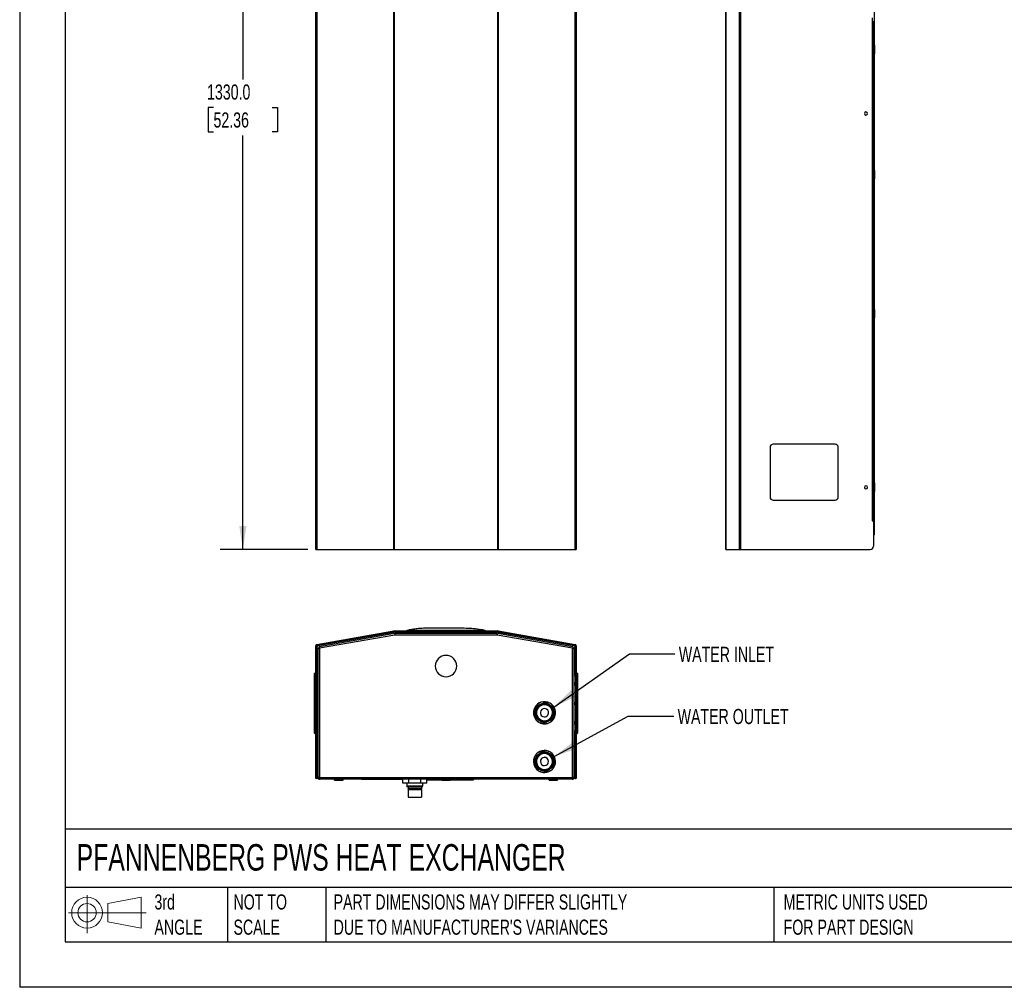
# Model space of a CAD drawing. Header units: millimetres. Extents: x 0 to 3073, y 0 to 2375.
# Tile 1 of 5: x 0 to 1515, y 0 to 1488. Entities that reach past the tile are written whole.
import ezdxf

# ---------------------------------------------------------------- set-up
doc = ezdxf.new("R2010")
doc.units = ezdxf.units.MM
doc.header["$LTSCALE"] = 11
doc.layers.add('DIMENSIONS', color=140, linetype='Continuous', lineweight=25)
doc.layers.add('TEXT', color=140, linetype='Continuous', lineweight=25)
doc.styles.add('SLDTEXTSTYLE0', font='TXT', dxfattribs={"width": 0.7})
doc.dimstyles.new('SLDDIMSTYLE3', dxfattribs={"dimtxt": 23.738086, "dimasz": 36.322, "dimexe": 0, "dimexo": 0.0625, "dimgap": 5.934521, "dimtad": 0, "dimtih": 1, "dimtoh": 1, "dimdec": 1, "dimrnd": 1e-09, "dimzin": 4, "dimdsep": 46, "dimtxsty": 'SLDTEXTSTYLE0', "dimsah": 1, "dimcen": 0.09, "dimadec": 0, "dimazin": 1, "dimtfac": 1, "dimtdec": 1, "dimtofl": 0, "dimtmove": 0, "dimatfit": 3, "dimfxl": 0, "dimfrac": 2, "dimtolj": 1, "dimtzin": 12, "dimarcsym": 0})
doc.dimstyles.new('SLDDIMSTYLE5', dxfattribs={"dimtxt": 0.18, "dimasz": 36.322, "dimexe": 0, "dimexo": 0.0625, "dimgap": 0, "dimtad": 0, "dimtih": 1, "dimtoh": 1, "dimdec": 0, "dimrnd": 1e-09, "dimzin": 0, "dimdsep": 46, "dimtxsty": 'Standard', "dimsah": 1, "dimcen": 0.09, "dimadec": 0, "dimazin": 0, "dimtfac": 36.322, "dimtdec": 0, "dimtofl": 0, "dimtmove": 0, "dimatfit": 3, "dimfxl": 0, "dimfrac": 2, "dimtolj": 1, "dimtzin": 0, "dimarcsym": 0})

# ---------------------------------------------------------------- blocks, each defined once
blk = doc.blocks.new('Block11')
at = {"color": 7, "linetype": 'Continuous', "lineweight": 18}
for p, q in [((28.5, 58.4), (28.5, 0)), ((60.3, 45.8), (111.9, 55.4)), ((60.3, 17.6), (60.3, 45.8)), ((111.9, 55.4), (111.9, 8)), ((0, 31.7), (119.6, 31.7)), ((60.3, 17.6), (111.9, 8))]:
    blk.add_line(p, q, dxfattribs=at)
for radius in [23.7, 14.1]:
    blk.add_circle((28.5, 31.7), radius, dxfattribs=at)
blk = doc.blocks.new('Block12')
at = {"color": 7, "linetype": 'Continuous'}
blk.add_blockref('Block11', (0, 0), dxfattribs=at)
blk = doc.blocks.new('_D_19')
at = {"layer": 'DIMENSIONS'}
for p, q in [((443.1, 2003.3), (308.4, 2003.3)), ((343.4, 2003.3), (343.4, 1396.4)), ((298.2, 1353.4), (290.2, 1353.4)), ((290.2, 1353.4), (290.2, 1315.7)), ((388.5, 1353.4), (396.5, 1353.4)), ((396.5, 1353.4), (396.5, 1315.7)), ((290.2, 1315.7), (298.2, 1315.7)), ((343.4, 673.3), (343.4, 1310.4)), ((396.5, 1315.7), (388.5, 1315.7)), ((443.4, 673.3), (308.4, 673.3))]:
    blk.add_line(p, q, dxfattribs=at)
for points in [[(343.4, 2003.3), (337.8, 1967), (348.9, 1967)], [(343.4, 673.3), (348.9, 709.6), (337.8, 709.6)]]:
    blk.add_solid(points, dxfattribs=at)
at = {"layer": 'DIMENSIONS', "char_height": 23.28, "attachment_point": 1, "style": 'SLDTEXTSTYLE0'}
for s, insert in [('1330.0', (288.3, 1388.7)), ('52.36', (298.2, 1345.7))]:
    blk.add_mtext(s, dxfattribs=dict(at, insert=insert))

msp = doc.modelspace()

# ---------------------------------------------------------------- linework, layer by layer
at = {"color": 7, "linetype": 'Continuous'}
for p in [(0.03, 2374.93), (3073.43, 0.03)]:
    msp.add_line(p, (0.03, 0.03), dxfattribs=at)
for p, q in [((1314.42, 1998.1), (1314.42, 696.18)), ((455.82, 673.29), (455.82, 1983.21)), ((457.41, 1983.19), (457.41, 673.29)), ((575.74, 673.29), (575.74, 1981.37)), ((576.07, 1981.36), (576.07, 673.29)), ((735.85, 673.29), (735.85, 1981.36)), ((736.18, 1981.37), (736.18, 673.29)), ((854.51, 673.29), (854.51, 1983.19)), ((856.1, 1983.21), (856.1, 673.29)), ((1086.42, 673.29), (1086.42, 1981.36)), ((1086.45, 1981.37), (1086.45, 673.29)), ((1107.31, 673.29), (1107.31, 1983.19)), ((1109.21, 1983.21), (1109.21, 673.29)), ((1312.22, 1485.29), (1312.22, 1491.29)), ((1312.22, 718.29), (1312.22, 1485.29)), ((1312.22, 1485.29), (1313.42, 1485.29)), ((1313.42, 718.29), (1313.42, 1485.29)), ((1315.92, 1448.94), (1314.42, 1448.94)), ((1315.92, 1438.73), (1315.92, 1448.94)), ((1315.92, 1438.73), (1314.42, 1438.73)), ((1314.42, 1435.94), (1315.92, 1435.94)), ((1315.92, 1435.94), (1315.92, 1438.73)), ((1315.92, 1256.54), (1314.42, 1256.54)), ((1315.92, 1252.25), (1314.42, 1252.25)), ((1314.42, 1243.54), (1315.92, 1243.54)), ((1315.92, 1252.25), (1315.92, 1256.54)), ((1315.92, 1243.54), (1315.92, 1252.25)), ((1315.92, 1042.54), (1314.42, 1042.54)), ((1315.92, 1036.04), (1314.42, 1036.04)), ((1315.92, 1036.04), (1315.92, 1042.54)), ((1315.92, 1029.54), (1315.92, 1036.04)), ((1314.42, 1029.54), (1315.92, 1029.54)), ((856.1, 835.49), (856.3, 835.49)), ((856.3, 835.49), (856.3, 830.49)), ((1254.42, 835.49), (1159.42, 835.49)), ((856.1, 830.49), (856.3, 830.49)), ((856.3, 830.49), (856.3, 754.49)), ((1154.42, 830.49), (1154.42, 754.49)), ((1259.42, 754.49), (1259.42, 830.49)), ((1315.92, 775.84), (1314.42, 775.84)), ((1315.92, 769.34), (1315.92, 775.84)), ((1315.92, 769.34), (1314.42, 769.34)), ((1314.42, 762.84), (1315.92, 762.84)), ((1315.92, 762.84), (1315.92, 769.34)), ((856.1, 754.49), (856.3, 754.49)), ((856.1, 749.49), (856.3, 749.49)), ((856.3, 754.49), (856.3, 749.49)), ((1159.42, 749.49), (1254.42, 749.49)), ((1312.22, 718.29), (1311.65, 718.29)), ((1311.65, 718.29), (1311.65, 717.72)), ((1311.65, 717.72), (1313.42, 717.72)), ((1312.21, 718.29), (1312.21, 717.72)), ((1313.42, 718.29), (1312.22, 718.29)), ((1313.42, 717.72), (1313.42, 678.29)), ((1313.42, 696.18), (1314.42, 696.18)), ((455.82, 673.29), (457.41, 673.29)), ((457.41, 673.29), (575.74, 673.29)), ((575.74, 673.29), (576.07, 673.29)), ((576.07, 673.29), (735.85, 673.29)), ((735.85, 673.29), (736.18, 673.29)), ((736.18, 673.29), (854.51, 673.29)), ((854.51, 673.29), (856.1, 673.29)), ((1086.42, 673.29), (1086.45, 673.29)), ((1086.45, 673.29), (1107.31, 673.29)), ((1107.31, 673.29), (1109.21, 673.29)), ((1109.21, 673.29), (1308.42, 673.29)), ((457.41, 527.2), (575.74, 548.06)), ((457.61, 526.07), (575.93, 546.94)), ((575.73, 545.97), (458.67, 525.33)), ((575.73, 545.87), (458.67, 525.23)), ((575.73, 545.87), (575.73, 545.97)), ((575.73, 545.67), (575.73, 545.87)), ((575.73, 545.77), (576.07, 545.77)), ((575.73, 545.67), (576.07, 545.67)), ((575.93, 546.94), (575.74, 548.06)), ((576.07, 546.95), (576.07, 548.09)), ((576.07, 548.09), (735.85, 548.09)), ((576.07, 546.95), (735.85, 546.95)), ((577.74, 546.33), (576.07, 546.03)), ((577.74, 546.23), (576.07, 545.93)), ((576.07, 545.93), (576.07, 546.03)), ((576.07, 545.93), (576.07, 545.67)), ((577.74, 546.23), (734.18, 546.23)), ((577.74, 546.23), (577.74, 546.23)), ((595.96, 548.09), (595.96, 549.09)), ((598.13, 549.5), (597.92, 549.35)), ((600.96, 548.09), (600.96, 549.09)), ((710.96, 548.09), (710.96, 549.09)), ((715.96, 548.09), (715.96, 549.09)), ((735.85, 546.03), (734.18, 546.33)), ((734.18, 546.23), (734.18, 546.23)), ((735.85, 545.93), (734.18, 546.23)), ((735.85, 546.95), (735.85, 548.09)), ((735.85, 545.93), (735.85, 546.03)), ((735.85, 545.93), (735.85, 545.67)), ((736.19, 545.77), (735.85, 545.77)), ((736.19, 545.67), (735.85, 545.67)), ((735.98, 546.94), (736.18, 548.06)), ((735.98, 546.94), (854.31, 526.07)), ((736.18, 548.06), (854.51, 527.2)), ((853.25, 525.33), (736.19, 545.97)), ((736.19, 545.87), (736.19, 545.97)), ((736.19, 545.67), (736.19, 545.87)), ((853.25, 525.23), (736.19, 545.87)), ((576.54, 543.98), (460.78, 523.57)), ((577.35, 541.88), (461.17, 521.4)), ((734.57, 541.88), (577.35, 541.88)), ((734.13, 544.09), (577.79, 544.09)), ((850.75, 521.4), (734.57, 541.88)), ((851.14, 523.57), (735.38, 543.98)), ((456.96, 525.3), (455.82, 525.3)), ((455.82, 326.09), (455.82, 525.3)), ((456.96, 326.09), (456.96, 525.3)), ((457.06, 524.46), (457.06, 524.56)), ((458.02, 524.56), (457.06, 524.56)), ((457.06, 524.46), (457.06, 480.09)), ((458.02, 524.46), (457.06, 524.46)), ((457.61, 526.07), (457.41, 527.2)), ((458.02, 524.46), (458.02, 524.56)), ((458.67, 525.23), (458.67, 525.33)), ((458.96, 521.41), (458.96, 323.01)), ((458.96, 521.41), (460.38, 521.41)), ((460.78, 523.57), (461.02, 522.17)), ((461.17, 521.4), (461.17, 322.3)), ((850.75, 322.3), (850.75, 521.4)), ((851.14, 523.57), (850.89, 522.17)), ((852.96, 521.41), (851.54, 521.41)), ((852.96, 323.01), (852.96, 521.41)), ((853.25, 525.23), (853.25, 525.33)), ((853.9, 524.46), (853.9, 524.56)), ((854.86, 524.56), (853.9, 524.56)), ((854.86, 524.46), (853.9, 524.46)), ((854.31, 526.07), (854.51, 527.2)), ((854.86, 524.46), (854.86, 524.56)), ((854.86, 480.09), (854.86, 524.46)), ((854.96, 525.3), (856.1, 525.3)), ((854.96, 525.3), (854.96, 326.09)), ((856.1, 525.3), (856.1, 326.09)), ((453.82, 482.09), (453.82, 482.59)), ((453.82, 391.59), (453.82, 482.09)), ((453.82, 482.09), (454.82, 482.09)), ((454.82, 483.59), (454.82, 482.09)), ((455.82, 483.59), (454.82, 483.59)), ((454.82, 482.09), (454.82, 391.59)), ((455.82, 482.09), (454.82, 482.09)), ((456.96, 480.09), (458.96, 480.09)), ((458.96, 479.09), (456.96, 479.09)), ((852.96, 480.09), (854.96, 480.09)), ((854.96, 479.09), (852.96, 479.09)), ((856.1, 483.59), (857.1, 483.59)), ((856.1, 482.09), (857.1, 482.09)), ((856.1, 480.09), (856.3, 480.09)), ((856.1, 475.09), (856.3, 475.09)), ((856.3, 480.09), (856.3, 475.09)), ((856.3, 475.09), (856.3, 380.09)), ((857.1, 482.09), (857.1, 483.59)), ((857.1, 391.59), (857.1, 482.09)), ((858.1, 482.09), (857.1, 482.09)), ((858.1, 482.59), (858.1, 482.09)), ((858.1, 482.09), (858.1, 391.59)), ((456.96, 468.84), (458.96, 468.84)), ((457.75, 467.84), (456.96, 467.84)), ((456.96, 465.84), (457.75, 465.84)), ((458.96, 464.84), (456.96, 464.84)), ((458.96, 467.84), (457.75, 467.84)), ((457.75, 465.84), (457.75, 467.84)), ((457.75, 465.84), (458.96, 465.84)), ((852.96, 468.84), (854.96, 468.84)), ((854.17, 467.84), (852.96, 467.84)), ((852.96, 465.84), (854.17, 465.84)), ((854.96, 464.84), (852.96, 464.84)), ((854.17, 467.84), (854.17, 465.84)), ((854.96, 467.84), (854.17, 467.84)), ((854.17, 465.84), (854.96, 465.84)), ((456.96, 438.84), (458.96, 438.84)), ((457.75, 437.84), (456.96, 437.84)), ((456.96, 435.84), (457.75, 435.84)), ((458.96, 434.84), (456.96, 434.84)), ((457.75, 435.84), (457.75, 437.84)), ((458.96, 437.84), (457.75, 437.84)), ((457.75, 435.84), (458.96, 435.84)), ((852.96, 438.84), (854.96, 438.84)), ((854.17, 437.84), (852.96, 437.84)), ((852.96, 435.84), (854.17, 435.84)), ((854.96, 434.84), (852.96, 434.84)), ((854.17, 437.84), (854.17, 435.84)), ((854.96, 437.84), (854.17, 437.84)), ((854.17, 435.84), (854.96, 435.84)), ((790.72, 424.09), (790.51, 424.11)), ((793.14, 423.83), (790.72, 424.09)), ((794.14, 423.72), (793.14, 423.83)), ((820.68, 420.89), (821.68, 420.78)), ((821.68, 420.78), (824.1, 420.52)), ((824.1, 420.52), (824.31, 420.5)), ((456.96, 408.84), (458.96, 408.84)), ((457.75, 407.84), (456.96, 407.84)), ((456.96, 405.84), (457.75, 405.84)), ((458.96, 404.84), (456.96, 404.84)), ((456.96, 394.59), (458.96, 394.59)), ((457.75, 405.84), (457.75, 407.84)), ((458.96, 407.84), (457.75, 407.84)), ((457.75, 405.84), (458.96, 405.84)), ((852.96, 408.84), (854.96, 408.84)), ((854.17, 407.84), (852.96, 407.84)), ((852.96, 405.84), (854.17, 405.84)), ((854.96, 404.84), (852.96, 404.84)), ((852.96, 394.59), (854.96, 394.59)), ((854.17, 407.84), (854.17, 405.84)), ((854.96, 407.84), (854.17, 407.84)), ((854.17, 405.84), (854.96, 405.84)), ((453.82, 391.09), (453.82, 391.59)), ((453.82, 391.59), (454.82, 391.59)), ((454.82, 391.59), (454.82, 390.09)), ((455.82, 391.59), (454.82, 391.59)), ((455.82, 390.09), (454.82, 390.09)), ((458.96, 393.59), (456.96, 393.59)), ((457.06, 393.59), (457.06, 343.31)), ((854.96, 393.59), (852.96, 393.59)), ((854.86, 343.31), (854.86, 393.59)), ((856.1, 380.09), (856.3, 380.09)), ((856.3, 391.59), (857.1, 391.59)), ((856.3, 390.09), (857.1, 390.09)), ((856.3, 380.09), (856.3, 375.09)), ((857.1, 390.09), (857.1, 391.59)), ((858.1, 391.59), (857.1, 391.59)), ((858.1, 391.59), (858.1, 391.09)), ((856.1, 375.09), (856.3, 375.09)), ((812.17, 359.77), (812.53, 360.71)), ((812.53, 360.71), (813.4, 362.98)), ((813.4, 362.98), (813.47, 363.18)), ((458.2, 343.31), (457.06, 343.31)), ((457.06, 322.29), (457.06, 343.31)), ((458.2, 322.29), (458.2, 343.31)), ((802.29, 333.9), (801.42, 331.63)), ((802.65, 334.84), (802.29, 333.9)), ((853.72, 343.31), (853.72, 322.29)), ((853.72, 343.31), (854.86, 343.31)), ((854.86, 343.31), (854.86, 322.29)), ((455.82, 326.09), (456.96, 326.09)), ((455.82, 321.09), (455.82, 326.09)), ((456.96, 321.09), (455.82, 321.09)), ((456.96, 326.09), (456.96, 321.09)), ((457.06, 322.29), (458.2, 322.29)), ((457.06, 321.09), (457.06, 320.99)), ((459.44, 320.99), (457.06, 320.99)), ((458.96, 323.01), (458.96, 322.3)), ((458.96, 322.3), (460.38, 322.3)), ((461.17, 322.3), (461.17, 320.09)), ((850.75, 322.3), (461.17, 322.3)), ((850.75, 320.09), (461.17, 320.09)), ((484.46, 318.59), (484.46, 320.09)), ((484.46, 318.59), (497.46, 318.59)), ((497.46, 318.59), (497.46, 320.09)), ((525.82, 319.79), (525.82, 320.09)), ((589.48, 319.79), (525.82, 319.79)), ((526.07, 319.79), (526.07, 319.78)), ((589.48, 319.78), (526.07, 319.78)), ((589.48, 314.09), (589.48, 320.09)), ((598.72, 314.09), (598.72, 320.09)), ((617.2, 314.09), (617.2, 320.09)), ((626.43, 314.09), (626.43, 320.09)), ((626.43, 319.09), (693.23, 319.09)), ((649.46, 318.59), (649.46, 319.09)), ((649.46, 318.59), (662.46, 318.59)), ((662.46, 318.59), (662.46, 319.09)), ((693.23, 320.09), (693.23, 319.09)), ((693.23, 319.09), (698.23, 319.09)), ((698.23, 320.09), (698.23, 319.09)), ((801.42, 331.63), (801.34, 331.42)), ((814.46, 318.59), (814.46, 320.09)), ((814.46, 318.59), (827.46, 318.59)), ((827.46, 318.59), (827.46, 320.09)), ((850.75, 320.09), (850.75, 322.3)), ((852.96, 322.3), (851.54, 322.3)), ((854.86, 320.99), (852.48, 320.99)), ((852.96, 322.3), (852.96, 323.01)), ((854.86, 322.29), (853.72, 322.29)), ((854.86, 320.99), (854.86, 321.09)), ((854.96, 326.09), (856.1, 326.09)), ((854.96, 321.09), (854.96, 326.09)), ((856.1, 321.09), (854.96, 321.09)), ((856.1, 326.09), (856.1, 321.09)), ((598.72, 314.09), (589.48, 314.09)), ((595.46, 314.09), (595.46, 309.74)), ((595.46, 309.74), (620.46, 309.74)), ((596.66, 308.54), (595.46, 309.74)), ((596.66, 308.54), (619.26, 308.54)), ((597.56, 308.54), (597.56, 306.04)), ((597.56, 306.04), (618.36, 306.04)), ((597.56, 303.94), (597.56, 292.64)), ((618.36, 303.94), (597.56, 303.94)), ((617.2, 314.09), (598.72, 314.09)), ((626.43, 314.09), (617.2, 314.09)), ((618.36, 308.54), (618.36, 306.04)), ((618.36, 303.94), (618.36, 292.64)), ((618.46, 305.04), (618.41, 305.04)), ((619.26, 308.54), (620.46, 309.74)), ((620.46, 309.74), (620.46, 314.09)), ((597.56, 292.64), (618.36, 292.64))]:
    msp.add_line(p, q)
for centre, radius, start, end in [((1301.92, 1343.97), 2.4, 0, 180), ((1301.92, 1343.97), 2.4, 180, 0), ((1159.42, 830.49), 5, 90, 180), ((1254.42, 830.49), 5, 0, 90), ((1301.92, 768.97), 2.4, 0, 180), ((1301.92, 768.97), 2.4, 180, 0), ((1159.42, 754.49), 5, 180, 270), ((1254.42, 754.49), 5, 270, 0), ((1312.21, 696.18), 2.21, 303.19364, 0), ((1308.42, 678.29), 5, 270, 360), ((576.07, 546.16), 1.93, 90, 100), ((576.07, 546.16), 0.787, 90, 100), ((735.85, 546.16), 1.93, 80, 90), ((735.85, 546.16), 0.787, 80, 90), ((457.75, 525.3), 1.93, 100, 180), ((457.75, 525.3), 0.787, 100, 180), ((458.81, 524.56), 0.785, 99.90655, 179.9157), ((458.81, 524.46), 0.785, 99.90655, 179.9157), ((853.11, 524.56), 0.785, 0.0843, 80.09345), ((853.11, 524.46), 0.785, 0.0843, 80.09345), ((854.17, 525.3), 0.787, 0, 80), ((854.17, 525.3), 1.93, 0, 80), ((655.96, 494.09), 16.51, 90, 270), ((655.96, 494.09), 16.51, 270, 90), ((454.82, 482.59), 1, 90, 180), ((857.1, 482.59), 1, 0, 90), ((807.41, 422.3), 17, 353.90112, 173.90112), ((807.41, 422.3), 16.78, 353.90112, 173.90112), ((807.41, 422.3), 15, 130.83005, 156.97219), ((807.41, 422.3), 13.34, 353.90112, 173.90112), ((807.41, 422.3), 12.6, 353.90112, 173.90112), ((807.41, 422.3), 12.5, 353.90112, 173.90112), ((807.41, 422.3), 12.25, 353.90112, 173.90112), ((807.41, 422.3), 6.35, 353.90112, 173.90112), ((807.41, 422.3), 15, 70.83005, 96.97219), ((807.41, 422.3), 15, 10.83005, 36.97219), ((807.41, 422.3), 17, 173.90112, 353.90112), ((807.41, 422.3), 16.78, 173.90112, 353.90112), ((807.41, 422.3), 15, 190.83005, 216.97219), ((807.41, 422.3), 13.34, 173.90112, 353.90112), ((807.41, 422.3), 12.6, 173.90112, 353.90112), ((807.41, 422.3), 12.5, 173.90112, 353.90112), ((807.41, 422.3), 12.25, 173.90112, 353.90112), ((807.41, 422.3), 6.35, 173.90112, 353.90112), ((807.41, 422.3), 15, 310.83005, 336.97219), ((807.41, 422.3), 15, 250.83005, 276.97219), ((454.82, 391.09), 1, 180, 270), ((857.1, 391.09), 1, 270, 0), ((807.41, 347.3), 17, 69.09894, 249.09894), ((807.41, 347.3), 16.78, 69.09894, 249.09894), ((807.41, 347.3), 15, 146.02787, 172.17001), ((807.41, 347.3), 13.34, 69.09894, 249.09894), ((807.41, 347.3), 12.6, 69.09894, 249.09894), ((807.41, 347.3), 12.5, 69.09894, 249.09894), ((807.41, 347.3), 12.25, 69.09894, 249.09894), ((807.41, 347.3), 6.35, 69.09894, 249.09894), ((807.41, 347.3), 17, 249.09894, 69.09894), ((807.41, 347.3), 16.78, 249.09894, 69.09894), ((807.41, 347.3), 15, 86.02787, 112.17001), ((807.41, 347.3), 13.34, 249.09894, 69.09894), ((807.41, 347.3), 12.6, 249.09894, 69.09894), ((807.41, 347.3), 12.5, 249.09894, 69.09894), ((807.41, 347.3), 12.25, 249.09894, 69.09894), ((807.41, 347.3), 6.35, 249.09894, 69.09894), ((807.41, 347.3), 15, 26.02787, 52.17001), ((458.99, 343.31), 1.93, 90, 180), ((458.99, 343.31), 0.787, 92.21263, 180), ((807.41, 347.3), 15, 206.02787, 232.17001), ((807.41, 347.3), 15, 266.02787, 292.17001), ((807.41, 347.3), 15, 326.02787, 352.17001), ((852.93, 343.31), 1.93, 0, 90), ((852.93, 343.31), 0.787, 0, 87.78737), ((457.01, 322.29), 0.05, 180, 0), ((457.01, 322.29), 1.19, 267.59796, 0), ((854.91, 322.29), 1.19, 180, 272.40204), ((854.91, 322.29), 0.05, 180, 0)]:
    msp.add_arc(centre, radius, start, end)
for points, knots in [([(1314.42, 696.18), (1314.38, 696.24), (1314.31, 696.36), (1313.91, 696.5), (1313.54, 696.59), (1313.42, 696.62)], [0, 0, 0, 0, 0.4012741, 0.8025482, 1, 1, 1, 1]), ([(577.74, 546.23), (577.7, 546.32), (577.66, 546.41), (577.58, 546.59), (577.54, 546.67), (577.47, 546.81), (577.45, 546.87), (577.41, 546.94), (577.4, 546.95), (577.4, 546.95)], [0, 0, 0, 0, 0.25, 0.25, 0.5, 0.5, 0.75, 0.75, 1, 1, 1, 1]), ([(595.96, 549.09), (595.96, 549.1), (595.96, 549.09), (595.96, 549.09), (595.96, 549.09), (595.96, 549.09), (595.96, 549.09), (595.96, 549.09), (595.96, 549.09), (595.96, 549.09), (595.96, 549.09), (595.96, 549.09)], [0, 0, 0, 0, 0.0625, 0.0625, 0.125, 0.125, 0.25, 0.25, 0.5, 0.5, 1, 1, 1, 1]), ([(595.96, 549.09), (595.96, 549.09), (595.96, 549.09), (595.98, 549.09), (596, 549.09), (596.03, 549.09), (596.08, 549.09), (596.13, 549.09), (596.19, 549.09), (596.26, 549.09), (596.43, 549.09), (596.77, 549.09), (597.4, 549.09), (598.16, 549.09), (598.9, 549.09), (599.54, 549.09), (600.02, 549.09), (600.5, 549.09), (600.81, 549.09), (600.96, 549.09)], [0, 0, 0, 0, 0.0279534, 0.0557637, 0.0834795, 0.1111473, 0.1388114, 0.1665128, 0.194289, 0.2221738, 0.250207, 0.3746119, 0.5000213, 0.6243237, 0.7497842, 0.8178199, 0.8816292, 0.9420964, 1, 1, 1, 1]), ([(712.77, 549.63), (709.01, 550.19), (701.39, 551.32), (689.72, 552.1), (677.79, 552.31), (665.94, 552.29), (655.84, 552.33), (647.63, 552.41), (641.18, 552.47), (635.03, 552.5), (628.94, 552.46), (622.53, 552.29), (615.44, 551.87), (607.53, 551.07), (602.04, 550.16), (599.15, 549.68)], [0, 0, 0, 0, 0.10011, 0.2025675, 0.3077612, 0.4141412, 0.5144911, 0.5737535, 0.6303536, 0.6842843, 0.7356788, 0.7907667, 0.8530146, 0.9226422, 1, 1, 1, 1]), ([(600.96, 549.09), (601.25, 549.09), (601.53, 549.09), (602.1, 549.09), (602.39, 549.09), (603.25, 549.09), (603.82, 549.09), (605.54, 549.09), (606.69, 549.09), (608.98, 549.09), (610.13, 549.09), (612.42, 549.09), (613.56, 549.09), (615.85, 549.09), (617, 549.09), (619.29, 549.09), (620.44, 549.09), (623.88, 549.09), (626.17, 549.09), (633.04, 549.09), (637.63, 549.09), (646.79, 549.09), (651.38, 549.09), (665.13, 549.09), (674.29, 549.09), (688.04, 549.09), (692.63, 549.09), (699.5, 549.09), (701.79, 549.09), (705.23, 549.09), (706.38, 549.09), (708.09, 549.09), (708.67, 549.09), (709.53, 549.09), (709.81, 549.09), (710.39, 549.09), (710.67, 549.1), (710.96, 549.09)], [0, 0, 0, 0, 0.0078125, 0.0078125, 0.015625, 0.015625, 0.03125, 0.03125, 0.0625, 0.0625, 0.09375, 0.09375, 0.125, 0.125, 0.15625, 0.15625, 0.1875, 0.1875, 0.25, 0.25, 0.375, 0.375, 0.5, 0.5, 0.75, 0.75, 0.875, 0.875, 0.9375, 0.9375, 0.96875, 0.96875, 0.984375, 0.984375, 0.9921875, 0.9921875, 1, 1, 1, 1]), ([(710.96, 549.09), (711.03, 549.09), (711.18, 549.09), (711.39, 549.09), (711.61, 549.09), (711.82, 549.09), (712.03, 549.09), (712.24, 549.09), (712.46, 549.09), (712.67, 549.09), (713.11, 549.09), (713.76, 549.1), (714.52, 549.09), (715.14, 549.09), (715.52, 549.09), (715.72, 549.09), (715.83, 549.09), (715.9, 549.09), (715.95, 549.09), (715.96, 549.09), (715.96, 549.09)], [0, 0, 0, 0, 0.0275989, 0.0551224, 0.0826202, 0.1101448, 0.1377519, 0.1655002, 0.1934492, 0.2216573, 0.2501842, 0.3753334, 0.5000192, 0.6248375, 0.7498436, 0.800134, 0.8500046, 0.8997499, 0.9496561, 1, 1, 1, 1]), ([(713.53, 549.1), (713.5, 549.19), (713.43, 549.38), (713.27, 549.45), (713.15, 549.53), (713.07, 549.58)], [0, 0, 0, 0, 0.2021226, 0.464815, 1, 1, 1, 1]), ([(715.96, 549.09), (715.96, 549.09), (715.96, 549.09), (715.96, 549.09), (715.96, 549.09), (715.96, 549.09), (715.96, 549.09), (715.96, 549.09), (715.96, 549.1), (715.96, 549.09)], [0, 0, 0, 0, 0.5, 0.5, 0.75, 0.75, 0.875, 0.875, 1, 1, 1, 1]), ([(734.52, 546.95), (734.52, 546.95), (734.51, 546.94), (734.47, 546.87), (734.44, 546.81), (734.38, 546.67), (734.34, 546.59), (734.26, 546.41), (734.22, 546.32), (734.18, 546.23)], [0, 0, 0, 0, 0.25, 0.25, 0.5, 0.5, 0.75, 0.75, 1, 1, 1, 1]), ([(576.54, 543.98), (576.58, 543.99), (576.62, 543.94), (576.73, 543.74), (576.8, 543.58), (576.94, 543.19), (577.02, 542.95), (577.18, 542.44), (577.27, 542.16), (577.35, 541.88)], [0, 0, 0, 0, 0.25, 0.25, 0.5, 0.5, 0.75, 0.75, 1, 1, 1, 1]), ([(577.35, 541.88), (577.39, 542.17), (577.42, 542.46), (577.5, 543), (577.53, 543.24), (577.61, 543.65), (577.64, 543.81), (577.71, 544.04), (577.75, 544.09), (577.79, 544.09)], [0, 0, 0, 0, 0.25, 0.25, 0.5, 0.5, 0.75, 0.75, 1, 1, 1, 1]), ([(734.13, 544.09), (734.17, 544.09), (734.2, 544.04), (734.28, 543.81), (734.31, 543.65), (734.39, 543.24), (734.42, 543), (734.49, 542.46), (734.53, 542.17), (734.57, 541.88)], [0, 0, 0, 0, 0.25, 0.25, 0.5, 0.5, 0.75, 0.75, 1, 1, 1, 1]), ([(734.57, 541.88), (734.65, 542.16), (734.74, 542.44), (734.9, 542.95), (734.98, 543.19), (735.12, 543.58), (735.19, 543.74), (735.29, 543.94), (735.34, 543.99), (735.38, 543.98)], [0, 0, 0, 0, 0.25, 0.25, 0.5, 0.5, 0.75, 0.75, 1, 1, 1, 1]), ([(458.96, 521.41), (458.96, 521.4), (459.02, 521.4), (459.24, 521.4), (459.4, 521.4), (459.81, 521.4), (460.06, 521.4), (460.59, 521.4), (460.88, 521.4), (461.17, 521.4)], [0, 0, 0, 0, 0.25, 0.25, 0.5, 0.5, 0.75, 0.75, 1, 1, 1, 1]), ([(461.17, 521.4), (461.12, 521.68), (461.07, 521.97), (460.97, 522.49), (460.93, 522.73), (460.86, 523.14), (460.83, 523.3), (460.79, 523.52), (460.78, 523.57), (460.78, 523.57)], [0, 0, 0, 0, 0.25, 0.25, 0.5, 0.5, 0.75, 0.75, 1, 1, 1, 1]), ([(851.14, 523.57), (851.14, 523.57), (851.13, 523.52), (851.09, 523.3), (851.06, 523.14), (850.99, 522.73), (850.95, 522.49), (850.85, 521.97), (850.8, 521.68), (850.75, 521.4)], [0, 0, 0, 0, 0.25, 0.25, 0.5, 0.5, 0.75, 0.75, 1, 1, 1, 1]), ([(850.75, 521.4), (851.04, 521.4), (851.33, 521.4), (851.86, 521.4), (852.11, 521.4), (852.52, 521.4), (852.68, 521.4), (852.9, 521.4), (852.96, 521.4), (852.96, 521.41)], [0, 0, 0, 0, 0.25, 0.25, 0.5, 0.5, 0.75, 0.75, 1, 1, 1, 1]), ([(793.14, 423.83), (793.15, 423.95), (793.18, 424.19), (793.22, 424.56), (793.26, 424.92), (793.3, 425.29), (793.34, 425.65), (793.39, 426.13), (793.45, 426.73), (793.53, 427.45), (793.58, 427.93), (793.6, 428.17)], [0, 0, 0, 0, 0.0824064, 0.1650336, 0.2479349, 0.3311631, 0.4147702, 0.4988075, 0.6624367, 0.8293916, 1, 1, 1, 1]), ([(797.6, 433.65), (797.73, 433.71), (797.97, 433.82), (798.34, 433.98), (798.71, 434.14), (799.07, 434.31), (799.44, 434.47), (799.8, 434.63), (800.16, 434.79), (800.52, 434.95), (800.88, 435.11), (801.24, 435.26), (801.69, 435.47), (802.25, 435.71), (802.91, 436.01), (803.57, 436.3), (804.24, 436.6), (804.92, 436.89), (805.36, 437.09), (805.59, 437.19)], [0, 0, 0, 0, 0.0474428, 0.094401, 0.1409018, 0.1869732, 0.2326441, 0.2779441, 0.3229035, 0.3675534, 0.4119254, 0.4560518, 0.4999654, 0.5806283, 0.6621048, 0.7445933, 0.8282849, 0.9133624, 1, 1, 1, 1]), ([(812.33, 436.47), (812.44, 436.39), (812.66, 436.23), (812.99, 436), (813.31, 435.76), (813.63, 435.52), (813.96, 435.29), (814.28, 435.05), (814.6, 434.82), (814.92, 434.59), (815.23, 434.36), (815.55, 434.13), (815.95, 433.83), (816.44, 433.48), (817.03, 433.05), (817.61, 432.62), (818.2, 432.19), (818.8, 431.76), (819.19, 431.47), (819.39, 431.32)], [0, 0, 0, 0, 0.0474428, 0.094401, 0.1409018, 0.1869732, 0.2326441, 0.2779441, 0.3229035, 0.3675534, 0.4119254, 0.4560518, 0.4999654, 0.5806283, 0.6621048, 0.7445933, 0.8282849, 0.9133624, 1, 1, 1, 1]), ([(822.14, 425.12), (822.13, 425), (822.1, 424.76), (822.06, 424.4), (822.03, 424.04), (821.99, 423.68), (821.95, 423.32), (821.9, 422.84), (821.83, 422.24), (821.76, 421.51), (821.7, 421.02), (821.68, 420.78)], [0, 0, 0, 0, 0.0857495, 0.170561, 0.2544736, 0.3375275, 0.4197644, 0.5012271, 0.668807, 0.8349248, 1, 1, 1, 1]), ([(792.68, 419.48), (792.69, 419.61), (792.71, 419.84), (792.75, 420.2), (792.79, 420.56), (792.83, 420.92), (792.87, 421.27), (792.92, 421.75), (792.98, 422.36), (793.06, 423.1), (793.11, 423.58), (793.14, 423.83)], [0, 0, 0, 0, 0.0852656, 0.1696027, 0.2530497, 0.3356462, 0.4174331, 0.4984523, 0.6669799, 0.8340204, 1, 1, 1, 1]), ([(802.48, 408.14), (802.37, 408.21), (802.16, 408.37), (801.83, 408.61), (801.51, 408.85), (801.18, 409.08), (800.86, 409.32), (800.54, 409.55), (800.22, 409.79), (799.9, 410.02), (799.59, 410.25), (799.27, 410.48), (798.87, 410.77), (798.38, 411.13), (797.79, 411.56), (797.21, 411.98), (796.62, 412.41), (796.02, 412.85), (795.62, 413.14), (795.43, 413.28)], [0, 0, 0, 0, 0.0474428, 0.094401, 0.1409018, 0.1869732, 0.2326441, 0.2779441, 0.3229035, 0.3675534, 0.4119254, 0.4560518, 0.4999654, 0.5806283, 0.6621048, 0.7445933, 0.8282849, 0.9133624, 1, 1, 1, 1]), ([(817.22, 410.95), (817.09, 410.9), (816.85, 410.79), (816.48, 410.63), (816.11, 410.46), (815.75, 410.3), (815.38, 410.14), (815.02, 409.98), (814.66, 409.82), (814.3, 409.66), (813.94, 409.5), (813.58, 409.34), (813.12, 409.14), (812.57, 408.89), (811.91, 408.6), (811.24, 408.31), (810.58, 408.01), (809.9, 407.71), (809.46, 407.51), (809.23, 407.41)], [0, 0, 0, 0, 0.04744282, 0.094401, 0.14090178, 0.1869732, 0.23264411, 0.27794411, 0.32290353, 0.3675534, 0.4119254, 0.45605181, 0.49996545, 0.58062825, 0.6621048, 0.74459332, 0.82828486, 0.91336237, 1, 1, 1, 1]), ([(821.68, 420.78), (821.66, 420.66), (821.64, 420.41), (821.6, 420.05), (821.56, 419.68), (821.52, 419.31), (821.48, 418.95), (821.43, 418.46), (821.37, 417.87), (821.29, 417.15), (821.24, 416.68), (821.21, 416.44)], [0, 0, 0, 0, 0.08285674, 0.16593803, 0.24929799, 0.33299018, 0.41706755, 0.5015823, 0.66431811, 0.83034996, 1, 1, 1, 1]), ([(793.93, 340.72), (793.91, 340.85), (793.87, 341.12), (793.8, 341.52), (793.74, 341.91), (793.68, 342.31), (793.61, 342.7), (793.55, 343.1), (793.49, 343.49), (793.43, 343.88), (793.36, 344.26), (793.3, 344.65), (793.22, 345.14), (793.13, 345.74), (793.01, 346.45), (792.9, 347.17), (792.78, 347.89), (792.67, 348.62), (792.59, 349.1), (792.55, 349.35)], [0, 0, 0, 0, 0.0474428, 0.094401, 0.1409018, 0.1869732, 0.2326441, 0.2779441, 0.3229035, 0.3675534, 0.4119254, 0.4560518, 0.4999654, 0.5806283, 0.6621048, 0.7445933, 0.8282849, 0.9133624, 1, 1, 1, 1]), ([(794.97, 355.69), (795.07, 355.77), (795.28, 355.94), (795.6, 356.19), (795.91, 356.45), (796.22, 356.7), (796.53, 356.95), (796.84, 357.2), (797.14, 357.45), (797.45, 357.7), (797.75, 357.95), (798.06, 358.19), (798.44, 358.51), (798.92, 358.89), (799.47, 359.35), (800.04, 359.8), (800.61, 360.27), (801.18, 360.73), (801.56, 361.04), (801.75, 361.19)], [0, 0, 0, 0, 0.0474428, 0.094401, 0.1409018, 0.1869732, 0.2326441, 0.2779441, 0.3229035, 0.3675534, 0.4119254, 0.4560518, 0.4999654, 0.5806283, 0.6621048, 0.7445933, 0.8282849, 0.9133624, 1, 1, 1, 1]), ([(808.45, 362.27), (808.56, 362.22), (808.79, 362.14), (809.13, 362.01), (809.47, 361.88), (809.8, 361.75), (810.14, 361.62), (810.59, 361.45), (811.16, 361.23), (811.84, 360.97), (812.3, 360.8), (812.53, 360.71)], [0, 0, 0, 0, 0.0857495, 0.17056102, 0.25447359, 0.33752754, 0.41976443, 0.50122709, 0.66880695, 0.83492475, 1, 1, 1, 1]), ([(812.53, 360.71), (812.64, 360.67), (812.87, 360.58), (813.22, 360.45), (813.56, 360.32), (813.91, 360.18), (814.25, 360.05), (814.7, 359.88), (815.27, 359.66), (815.94, 359.41), (816.38, 359.24), (816.61, 359.15)], [0, 0, 0, 0, 0.0828567, 0.165938, 0.249298, 0.3329902, 0.4170675, 0.5015823, 0.6643181, 0.83035, 1, 1, 1, 1]), ([(820.89, 353.89), (820.91, 353.75), (820.95, 353.49), (821.02, 353.09), (821.08, 352.69), (821.14, 352.3), (821.21, 351.9), (821.27, 351.51), (821.33, 351.12), (821.39, 350.73), (821.46, 350.34), (821.52, 349.96), (821.6, 349.47), (821.69, 348.86), (821.81, 348.15), (821.92, 347.44), (822.04, 346.71), (822.15, 345.99), (822.23, 345.5), (822.27, 345.26)], [0, 0, 0, 0, 0.04744282, 0.094401, 0.14090178, 0.1869732, 0.23264411, 0.27794411, 0.32290353, 0.3675534, 0.4119254, 0.45605181, 0.49996545, 0.58062825, 0.6621048, 0.74459332, 0.82828486, 0.91336237, 1, 1, 1, 1]), ([(802.29, 333.9), (802.18, 333.94), (801.95, 334.03), (801.61, 334.16), (801.26, 334.29), (800.92, 334.42), (800.58, 334.55), (800.12, 334.72), (799.56, 334.94), (798.88, 335.2), (798.44, 335.37), (798.21, 335.46)], [0, 0, 0, 0, 0.0824064, 0.1650336, 0.2479349, 0.3311631, 0.4147702, 0.4988075, 0.6624367, 0.8293916, 1, 1, 1, 1]), ([(806.37, 332.34), (806.26, 332.38), (806.03, 332.47), (805.69, 332.6), (805.36, 332.73), (805.02, 332.85), (804.69, 332.98), (804.24, 333.15), (803.67, 333.37), (802.98, 333.63), (802.52, 333.81), (802.29, 333.9)], [0, 0, 0, 0, 0.0852656, 0.1696027, 0.2530497, 0.3356462, 0.4174331, 0.4984523, 0.6669799, 0.8340204, 1, 1, 1, 1]), ([(819.85, 338.92), (819.74, 338.84), (819.54, 338.67), (819.22, 338.41), (818.91, 338.16), (818.6, 337.91), (818.29, 337.66), (817.98, 337.4), (817.68, 337.16), (817.37, 336.91), (817.07, 336.66), (816.76, 336.41), (816.38, 336.1), (815.9, 335.71), (815.34, 335.26), (814.78, 334.8), (814.21, 334.34), (813.64, 333.88), (813.26, 333.57), (813.07, 333.41)], [0, 0, 0, 0, 0.04744282, 0.094401, 0.14090178, 0.1869732, 0.23264411, 0.27794411, 0.32290353, 0.3675534, 0.4119254, 0.45605181, 0.49996545, 0.58062825, 0.6621048, 0.74459332, 0.82828486, 0.91336237, 1, 1, 1, 1]), ([(461.17, 322.3), (460.88, 322.36), (460.59, 322.42), (460.06, 322.54), (459.81, 322.6), (459.4, 322.72), (459.24, 322.77), (459.02, 322.89), (458.96, 322.95), (458.96, 323.01)], [0, 0, 0, 0, 0.25, 0.25, 0.5, 0.5, 0.75, 0.75, 1, 1, 1, 1]), ([(458.96, 322.3), (458.96, 322.01), (459.02, 321.73), (459.24, 321.19), (459.4, 320.95), (459.81, 320.54), (460.06, 320.37), (460.59, 320.15), (460.88, 320.09), (461.17, 320.09)], [0, 0, 0, 0, 0.25, 0.25, 0.5, 0.5, 0.75, 0.75, 1, 1, 1, 1]), ([(460.38, 322.3), (460.38, 322.1), (460.47, 321.89), (460.76, 321.6), (460.96, 321.52), (461.17, 321.52)], [0, 0, 0, 0, 0.5, 0.5, 1, 1, 1, 1]), ([(852.96, 323.01), (852.96, 322.95), (852.9, 322.89), (852.68, 322.77), (852.52, 322.72), (852.11, 322.6), (851.86, 322.54), (851.33, 322.42), (851.04, 322.36), (850.75, 322.3)], [0, 0, 0, 0, 0.25, 0.25, 0.5, 0.5, 0.75, 0.75, 1, 1, 1, 1]), ([(850.75, 320.09), (851.04, 320.09), (851.33, 320.15), (851.86, 320.37), (852.11, 320.54), (852.52, 320.95), (852.68, 321.19), (852.9, 321.73), (852.96, 322.01), (852.96, 322.3)], [0, 0, 0, 0, 0.25, 0.25, 0.5, 0.5, 0.75, 0.75, 1, 1, 1, 1]), ([(850.75, 321.52), (850.96, 321.52), (851.16, 321.6), (851.45, 321.89), (851.54, 322.1), (851.54, 322.3)], [0, 0, 0, 0, 0.5, 0.5, 1, 1, 1, 1]), ([(597.41, 305.04), (597.42, 304.91), (597.44, 304.71), (597.55, 304.48), (597.65, 304.34), (597.75, 304.24), (597.89, 304.13), (598.27, 303.97), (598.49, 304), (598.67, 304.02)], [0, 0, 0, 0, 0.1112784, 0.16527747, 0.21617405, 0.26588739, 0.3166558, 0.42704431, 1, 1, 1, 1]), ([(598.15, 306.05), (598.05, 306.01), (597.85, 305.93), (597.62, 305.68), (597.47, 305.38), (597.45, 305.15), (597.44, 305.04)], [0, 0, 0, 0, 0.2357485, 0.4911819, 0.7522435, 1, 1, 1, 1]), ([(618.41, 305.04), (618.4, 305.04), (618.36, 305.04), (617.71, 305.04), (616.49, 305.04), (614.79, 305.04), (612.76, 305.04), (610.48, 305.04), (608.06, 305.04), (605.6, 305.04), (603.24, 305.04), (601.16, 305.04), (599.44, 305.04), (598.22, 305.04), (597.51, 305.04), (597.47, 305.04), (597.45, 305.04)], [0, 0, 0, 0, 0.0336403, 0.1097814, 0.1857936, 0.2613648, 0.3358973, 0.4098075, 0.484844, 0.5609661, 0.6375538, 0.7142552, 0.7905328, 0.8656943, 0.9400725, 1, 1, 1, 1]), ([(617.46, 304.02), (617.37, 304.02), (617.16, 304.02), (615.78, 304.02), (613.65, 304.02), (610.97, 304.02), (608.01, 304.02), (605.01, 304.02), (602.29, 304.02), (600.14, 304.02), (598.73, 304.02), (598.51, 304.02), (598.41, 304.02)], [0, 0, 0, 0, 0.0758863, 0.1810415, 0.2856766, 0.3892726, 0.4934617, 0.5987322, 0.7043875, 0.8098079, 0.9141208, 1, 1, 1, 1]), ([(617.22, 304.02), (617.33, 304), (617.45, 303.98), (617.86, 304.05), (618.03, 304.14), (618.18, 304.24), (618.31, 304.39), (618.42, 304.59), (618.49, 304.81), (618.5, 304.97), (618.51, 305.04)], [0, 0, 0, 0, 0.57548042, 0.67435107, 0.71978743, 0.76718632, 0.82014766, 0.87870209, 0.94001165, 1, 1, 1, 1]), ([(618.48, 305.04), (618.47, 305.15), (618.45, 305.38), (618.3, 305.68), (618.07, 305.93), (617.87, 306.01), (617.77, 306.05)], [0, 0, 0, 0, 0.2477498, 0.5089234, 0.7644162, 1, 1, 1, 1])]:
    msp.add_open_spline(points, degree=3, knots=knots)
at = {"layer": 'TEXT'}
for p, q in [((69.85, 2305.05), (69.85, 69.85)), ((3003.55, 243.39), (69.85, 243.39)), ((3003.55, 153.67), (69.85, 153.67)), ((319.49, 153.67), (319.49, 69.85)), ((471.21, 153.67), (471.21, 69.85)), ((1160.33, 153.67), (1160.33, 69.85)), ((69.85, 69.85), (3003.55, 69.85))]:
    msp.add_line(p, q, dxfattribs=at)

# ---------------------------------------------------------------- block references
msp.add_blockref('Block12', (75.22, 83.09), dxfattribs=at)

# ---------------------------------------------------------------- texts
at = {"layer": 'DIMENSIONS', "char_height": 23.2833, "attachment_point": 1, "style": 'SLDTEXTSTYLE0'}
for s, insert in [('WATER INLET', (1014.09, 523.79)), ('WATER OUTLET', (1012.32, 428.19))]:
    msp.add_mtext(s, dxfattribs=dict(at, insert=insert))
at = {"layer": 'TEXT', "attachment_point": 1, "style": 'SLDTEXTSTYLE0'}
for s, insert, char_height in [('PFANNENBERG PWS HEAT EXCHANGER', (87.62, 220.26), 40.7458), ('3rd^JANGLE', (207.35, 142.96), 23.283), ('NOT TO^JSCALE', (328.97, 142.96), 23.2833), ("PART DIMENSIONS MAY DIFFER SLIGHTLY ^JDUE TO MANUFACTURER'S VARIANCES", (483.04, 142.96), 23.2833), ('METRIC UNITS USED ^JFOR PART DESIGN', (1175.39, 142.96), 23.2833)]:
    msp.add_mtext(s, dxfattribs=dict(at, insert=insert, char_height=char_height))

# ---------------------------------------------------------------- dimensions: what is measured, and where the dimension line sits
at = {"layer": 'DIMENSIONS'}
dim = msp.add_linear_dim(base=(343.35, 2003.29), p1=(457.41, 673.29), p2=(457.06, 2003.29), angle=90, dimstyle='SLDDIMSTYLE3', dxfattribs=at)
dim.commit()
dim.dimension.update_dxf_attribs({"geometry": '_D_19', "text_midpoint": (343.35, 1353.39), "dimtype": 160})

# ---------------------------------------------------------------- leaders
for points in [[(821.72, 431.06), (938.21, 512.71), (1008.06, 512.71)], [(822.56, 355.01), (936.4, 417.18), (1006.25, 417.18)]]:
    msp.add_leader(points, dimstyle='SLDDIMSTYLE5', dxfattribs=at)

doc.saveas('drawing.dxf')
